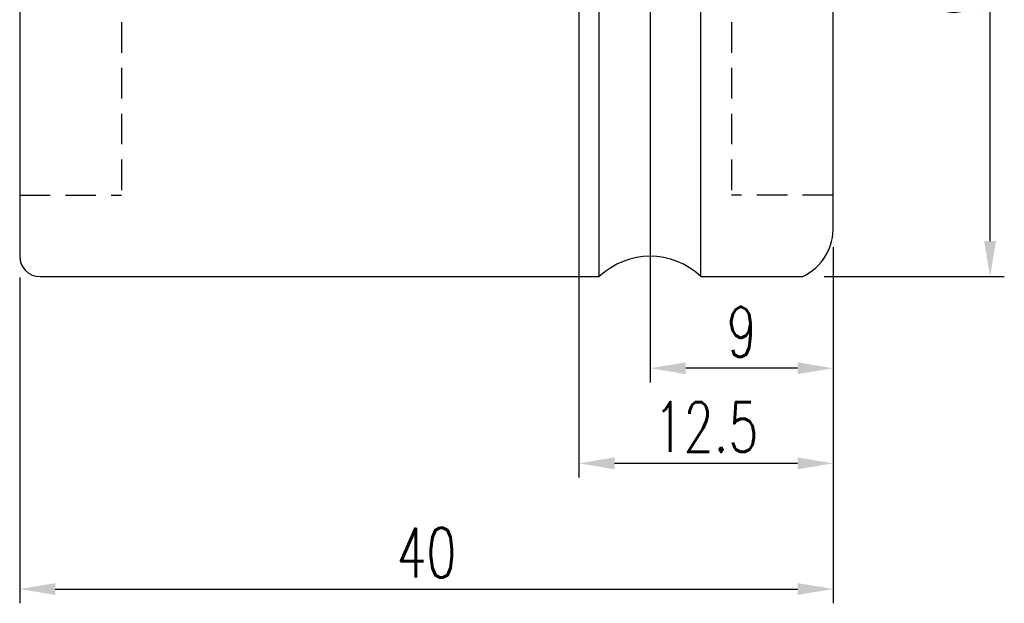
# Model space of a CAD drawing. Extents: x 39 to 593, y 42 to 124.
# Tile 2 of 6: x 108 to 156, y 61 to 90. Entities that reach past the tile are written whole.
import ezdxf

# ---------------------------------------------------------------- set-up
doc = ezdxf.new("R2010")
doc.units = 0
doc.header["$LTSCALE"] = 3
doc.header["$MEASUREMENT"] = 0
doc.header["$PDMODE"] = 1
doc.linetypes.add('DASHED', pattern=[0.75, 0.5, -0.25])
doc.layers.get('DEFPOINTS').update_dxf_attribs({"linetype": 'CONTINUOUS'})
for name, color, linetype in [('DIM', 4, 'CONTINUOUS'), ('HID', 2, 'DASHED'), ('OUT', 3, 'CONTINUOUS')]:
    doc.layers.add(name, color=color, linetype=linetype)
doc.styles.add('DIM-7', font='SIMPLEX.shx', dxfattribs={"width": 0.7, "bigfont": 'chineset.shx'})
doc.dimstyles.new('CNS', dxfattribs={"dimtxt": 3.5, "dimasz": 2.5, "dimexe": 1, "dimexo": 1.5, "dimgap": 0.09, "dimtad": 0, "dimdsep": 46, "dimtxsty": 'DIM-7', "dimcen": 0.09, "dimclrd": 1, "dimclre": 1, "dimclrt": 4, "dimadec": 0, "dimazin": 0, "dimtfac": 1, "dimtix": 1, "dimtmove": 2, "dimatfit": 3, "dimfxl": 0, "dimtvp": 0.971429, "dimtolj": 1, "dimarcsym": 0})

# ---------------------------------------------------------------- blocks, each defined once
blk = doc.blocks.new('*D2')
at = {"layer": 'DEFPOINTS', "color": 0, "transparency": 16777216}
for p in [(107.942, 77.963), (147.942, 77.963), (147.942, 61.613)]:
    blk.add_point(p, dxfattribs=at)
at = {"layer": 'DIM', "color": 0, "lineweight": -2, "transparency": 16777216}
for p, q in [((107.942, 76.913), (107.942, 60.913)), ((147.942, 76.913), (147.942, 60.913)), ((109.692, 61.613), (146.192, 61.613))]:
    blk.add_line(p, q, dxfattribs=at)
at = {"layer": 'DIM', "color": 0, "transparency": 16777216}
for points in [[(109.692, 61.905), (109.692, 61.322), (107.942, 61.613)], [(146.192, 61.905), (146.192, 61.322), (147.942, 61.613)]]:
    blk.add_solid(points, dxfattribs=at)
at = {"layer": 'DIM', "color": 0, "transparency": 16777216, "insert": (127.942, 63.398), "char_height": 2.45, "attachment_point": 5, "style": 'DIM-7'}
blk.add_mtext('\\A1;40', dxfattribs=at)
blk = doc.blocks.new('*D3')
at = {"layer": 'DEFPOINTS', "color": 0, "transparency": 16777216}
for p in [(138.942, 91.963), (147.942, 79.463), (138.942, 72.461)]:
    blk.add_point(p, dxfattribs=at)
at = {"layer": 'DIM', "color": 0, "lineweight": -2, "transparency": 16777216}
for p, q in [((138.942, 90.913), (138.942, 71.761)), ((147.942, 78.413), (147.942, 71.761)), ((146.192, 72.461), (140.692, 72.461))]:
    blk.add_line(p, q, dxfattribs=at)
at = {"layer": 'DIM', "color": 0, "transparency": 16777216}
for points in [[(140.692, 72.753), (140.692, 72.17), (138.942, 72.461)], [(146.192, 72.753), (146.192, 72.17), (147.942, 72.461)]]:
    blk.add_solid(points, dxfattribs=at)
at = {"layer": 'DIM', "color": 0, "transparency": 16777216, "insert": (143.442, 74.246), "char_height": 2.45, "attachment_point": 5, "style": 'DIM-7'}
blk.add_mtext('\\A1;9', dxfattribs=at)
blk = doc.blocks.new('*D4')
at = {"layer": 'DEFPOINTS', "color": 0, "transparency": 16777216}
for p in [(135.442, 102.57), (147.942, 79.463), (135.442, 67.789)]:
    blk.add_point(p, dxfattribs=at)
at = {"layer": 'DIM', "color": 0, "lineweight": -2, "transparency": 16777216}
for p, q in [((135.442, 101.52), (135.442, 67.089)), ((147.942, 78.413), (147.942, 67.089)), ((146.192, 67.789), (137.192, 67.789))]:
    blk.add_line(p, q, dxfattribs=at)
at = {"layer": 'DIM', "color": 0, "transparency": 16777216}
for points in [[(137.192, 68.081), (137.192, 67.498), (135.442, 67.789)], [(146.192, 68.081), (146.192, 67.498), (147.942, 67.789)]]:
    blk.add_solid(points, dxfattribs=at)
at = {"layer": 'DIM', "color": 0, "transparency": 16777216, "insert": (141.692, 69.574), "char_height": 2.45, "attachment_point": 5, "style": 'DIM-7'}
blk.add_mtext('\\A1;12.5', dxfattribs=at)
blk = doc.blocks.new('*D5')
at = {"layer": 'DEFPOINTS', "color": 0, "transparency": 16777216}
for p in [(146.442, 106.963), (155.657, 106.963), (146.442, 76.963)]:
    blk.add_point(p, dxfattribs=at)
at = {"layer": 'DIM', "color": 0, "lineweight": -2, "transparency": 16777216}
for p, q in [((147.492, 106.963), (156.357, 106.963)), ((155.657, 78.713), (155.657, 105.213)), ((147.492, 76.963), (156.357, 76.963))]:
    blk.add_line(p, q, dxfattribs=at)
at = {"layer": 'DIM', "color": 0, "transparency": 16777216}
for points in [[(155.365, 105.213), (155.949, 105.213), (155.657, 106.963)], [(155.365, 78.713), (155.949, 78.713), (155.657, 76.963)]]:
    blk.add_solid(points, dxfattribs=at)
at = {"layer": 'DIM', "color": 0, "transparency": 16777216, "insert": (153.872, 91.963), "char_height": 2.45, "attachment_point": 5, "rotation": 90, "style": 'DIM-7'}
blk.add_mtext('\\A1;%%c30', dxfattribs=at)

msp = doc.modelspace()

# ---------------------------------------------------------------- linework, layer by layer
at = {"layer": 'HID', "color": 0}
for p, q in [((112.942, 102.963), (112.942, 80.963)), ((142.942, 102.963), (142.942, 80.963)), ((107.942, 80.963), (112.942, 80.963)), ((147.942, 80.963), (142.942, 80.963))]:
    msp.add_line(p, q, dxfattribs=at)
at = {"layer": 'OUT', "color": 0}
for p, q in [((136.442, 76.963), (136.442, 106.963)), ((141.442, 76.963), (141.442, 106.963)), ((107.942, 105.963), (107.942, 77.963)), ((147.942, 79.463), (147.942, 105.463)), ((108.942, 76.963), (136.442, 76.963)), ((141.442, 76.963), (146.442, 76.963))]:
    msp.add_line(p, q, dxfattribs=at)
for centre, radius, start, end in [((145.307, 79.344), 2.638, 295.4922, 2.5802), ((108.942, 77.963), 1, 180, 270), ((138.942, 74.338), 3.625, 46.3972, 133.6028)]:
    msp.add_arc(centre, radius, start, end, dxfattribs=at)

# ---------------------------------------------------------------- dimensions: what is measured, and where the dimension line sits
at = {"layer": 'DIM', "color": 0}
dim = msp.add_linear_dim(base=(155.657, 106.963), p1=(146.442, 76.963), p2=(146.442, 106.963), angle=90, text='%%c<>', dimstyle='CNS', override={"dimscale": 0.7, "dimgap": 0.8, "dimtad": 1, "dimclrd": 0, "dimclre": 0, "dimclrt": 0, "dimtp": -0.03, "dimtm": 0.035, "dimtfac": 0.6, "dimtmove": 1}, dxfattribs=at)
dim.commit()
dim.dimension.update_dxf_attribs({"geometry": '*D5', "text_midpoint": (153.872, 91.963)})
for base, p1, p2, picture, middle in [((135.442, 67.789), (147.942, 79.463), (135.442, 102.57), '*D4', (141.692, 69.574)), ((138.942, 72.461), (147.942, 79.463), (138.942, 91.963), '*D3', (143.442, 74.246)), ((147.942, 61.613), (107.942, 77.963), (147.942, 77.963), '*D2', (127.942, 63.398))]:
    dim = msp.add_linear_dim(base=base, p1=p1, p2=p2, dimstyle='CNS', override={"dimscale": 0.7, "dimgap": 0.8, "dimtad": 1, "dimclrd": 0, "dimclre": 0, "dimclrt": 0, "dimtp": -0.03, "dimtm": 0.035, "dimtfac": 0.6, "dimtmove": 1}, dxfattribs=at)
    dim.commit()
    dim.dimension.update_dxf_attribs({"geometry": picture, "text_midpoint": middle})

doc.saveas('drawing.dxf')
